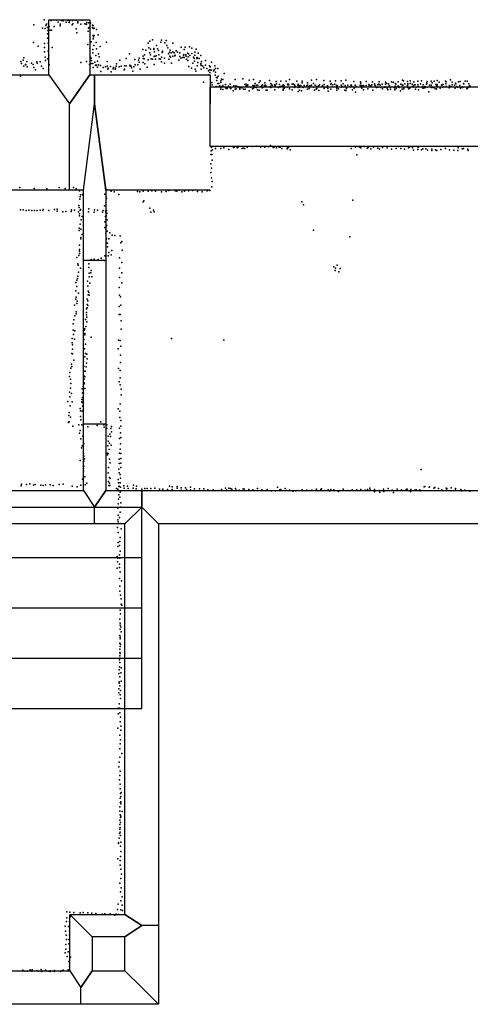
# Model space of a CAD drawing. Extents: x 16260 to 30057, y -26773 to 17812.
# Tile 2 of 12: x 20743 to 23158, y -26773 to -21488. Entities that reach past the tile are written whole.
import ezdxf

# ---------------------------------------------------------------- set-up
doc = ezdxf.new("R2010")
doc.units = 0
for name, color, linetype in [('DOORS', 7, 'continuous'), ('P', 9, 'continuous'), ('ROOMS', 1, 'continuous'), ('THIN', 4, 'continuous'), ('WALLS', 3, 'continuous')]:
    doc.layers.add(name, color=color, linetype=linetype)

msp = doc.modelspace()

# ---------------------------------------------------------------- linework, layer by layer
at = {"layer": 'DOORS'}
msp.add_lwpolyline([(21084.1, -23658.4), (21084.1, -22778.4), (21204.1, -22778.4), (21204.1, -23658.4), (21084.1, -23658.4)], dxfattribs=at)
at = {"layer": 'P'}
for p in [(20874, -21489), (20911, -21493), (20940, -21491), (20949, -21502), (20965, -21491), (20967, -21493), (20976, -21495), (20991, -21501), (21000, -21493), (21007, -21504), (21009, -21494), (21023, -21491), (21026, -21492), (21045, -21490), (21054, -21506), (21055, -21500), (21078, -21491), (21103, -21504), (21113, -21506), (21122, -21506), (20818, -21516), (20865, -21534), (20879, -21535), (20882, -21519), (20887, -21513), (20892, -21531), (20893, -21546), (20896, -21528), (20897, -21509), (20900, -21524), (20906, -21545), (20913, -21544), (20928, -21524), (20959, -21513), (20959, -21522), (21023, -21516), (21027, -21511), (21045, -21538), (21049, -21558), (21070, -21512), (21092, -21511), (21097, -21512), (21101, -21512), (21110, -21549), (21111, -21534), (21115, -21530), (21132, -21531), (21133, -21518), (21136, -21535), (21137, -21519), (21142, -21533), (21155, -21541), (20816, -21610), (20891, -21565), (20892, -21588), (21126, -21607), (21136, -21573), (21136, -21591), (21138, -21581), (21142, -21573), (21152, -21611), (21164, -21570), (21207, -21609), (21441, -21603), (21454, -21596), (21499, -21608), (21502, -21598), (21527, -21600), (20841, -21631), (20875, -21616), (20875, -21638), (20876, -21661), (20895, -21657), (20896, -21614), (20917, -21637), (21108, -21622), (21118, -21642), (21134, -21649), (21140, -21627), (21155, -21644), (21174, -21632), (21402, -21649), (21418, -21651), (21431, -21614), (21435, -21640), (21443, -21647), (21461, -21643), (21462, -21648), (21466, -21661), (21476, -21626), (21482, -21644), (21487, -21654), (21506, -21665), (21508, -21658), (21508, -21660), (21521, -21613), (21531, -21626), (21537, -21640), (21545, -21663), (21549, -21651), (21564, -21614), (21564, -21660), (21582, -21655), (21589, -21663), (21608, -21636), (21625, -21648), (21630, -21635), (21652, -21634), (21665, -21641), (21681, -21663), (21689, -21647), (20749, -21712), (20761, -21706), (20765, -21693), (20781, -21712), (20835, -21715), (20852, -21715), (20879, -21689), (20880, -21707), (20891, -21698), (20898, -21683), (21071, -21718), (21100, -21713), (21122, -21692), (21125, -21694), (21128, -21708), (21134, -21667), (21146, -21716), (21151, -21680), (21159, -21711), (21165, -21671), (21168, -21688), (21212, -21712), (21280, -21706), (21313, -21696), (21332, -21672), (21360, -21702), (21379, -21706), (21383, -21695), (21383, -21717), (21405, -21684), (21405, -21696), (21405, -21718), (21409, -21698), (21411, -21677), (21432, -21703), (21441, -21667), (21443, -21676), (21448, -21698), (21454, -21700), (21464, -21686), (21467, -21684), (21471, -21700), (21474, -21682), (21488, -21676), (21490, -21699), (21498, -21700), (21498, -21701), (21503, -21689), (21503, -21714), (21518, -21695), (21540, -21672), (21542, -21700), (21548, -21684), (21551, -21689), (21554, -21666), (21563, -21684), (21571, -21666), (21575, -21683), (21576, -21679), (21595, -21706), (21601, -21666), (21601, -21685), (21607, -21694), (21615, -21691), (21620, -21681), (21622, -21675), (21625, -21691), (21634, -21677), (21635, -21684), (21637, -21700), (21642, -21668), (21644, -21707), (21645, -21687), (21648, -21672), (21655, -21680), (21665, -21670), (21674, -21690), (21677, -21696), (21679, -21710), (21682, -21678), (21693, -21691), (21693, -21697), (21696, -21693), (21697, -21718), (21700, -21668), (21705, -21696), (21713, -21680), (21717, -21712), (21738, -21708), (21771, -21716), (20753, -21724), (20765, -21737), (20774, -21729), (20776, -21730), (20782, -21742), (20806, -21722), (20815, -21729), (20818, -21745), (20828, -21758), (20837, -21722), (20859, -21738), (20868, -21750), (20900, -21730), (21117, -21729), (21125, -21723), (21135, -21724), (21136, -21744), (21149, -21733), (21153, -21734), (21155, -21733), (21160, -21743), (21165, -21730), (21176, -21734), (21178, -21767), (21190, -21745), (21202, -21741), (21212, -21738), (21215, -21754), (21216, -21748), (21230, -21739), (21232, -21768), (21243, -21752), (21246, -21745), (21255, -21753), (21257, -21749), (21259, -21737), (21261, -21725), (21275, -21741), (21286, -21737), (21303, -21757), (21304, -21735), (21304, -21754), (21314, -21735), (21333, -21732), (21335, -21737), (21340, -21738), (21342, -21746), (21349, -21764), (21354, -21742), (21362, -21730), (21376, -21731), (21389, -21754), (21414, -21726), (21425, -21743), (21464, -21729), (21518, -21721), (21556, -21721), (21649, -21740), (21664, -21748), (21671, -21721), (21683, -21754), (21686, -21765), (21694, -21736), (21713, -21723), (21713, -21730), (21715, -21753), (21718, -21734), (21724, -21737), (21729, -21746), (21738, -21732), (21745, -21751), (21754, -21763), (21760, -21736), (21760, -21758), (21763, -21741), (21764, -21757), (21769, -21759), (21781, -21762), (21785, -21757), (21789, -21735), (21792, -21750), (21792, -21769), (21804, -21750), (20746, -21791), (21728, -21824), (21757, -21784), (21761, -21772), (21791, -21786), (21797, -21799), (21800, -21815), (21801, -21800), (21807, -21791), (21820, -21816), (21825, -21808), (21831, -21810), (21838, -21777), (21897, -21810), (21938, -21805), (21972, -21812), (21996, -21809), (22031, -21816), (22082, -21814), (22117, -21820), (22142, -21818), (22171, -21819), (22189, -21810), (22228, -21818), (22257, -21818), (22307, -21812), (22334, -21810), (22373, -21815), (22406, -21819), (22435, -21816), (22465, -21816), (22491, -21813), (22534, -21820), (22569, -21822), (22599, -21820), (22634, -21821), (22669, -21822), (22704, -21823), (22736, -21821), (22746, -21824), (22772, -21822), (22795, -21813), (22800, -21817), (22822, -21820), (22836, -21817), (22856, -21821), (22876, -21819), (22896, -21817), (22927, -21820), (22949, -21819), (22964, -21819), (22981, -21814), (22991, -21824), (23025, -21818), (23029, -21822), (23052, -21811), (23061, -21823), (23095, -21822), (23104, -21820), (23130, -21819), (23141, -21818), (21773, -21826), (21775, -21837), (21795, -21846), (21804, -21831), (21810, -21830), (21813, -21843), (21820, -21853), (21821, -21826), (21821, -21861), (21822, -21847), (21831, -21863), (21832, -21841), (21832, -21847), (21845, -21836), (21846, -21854), (21852, -21857), (21855, -21858), (21856, -21850), (21862, -21845), (21869, -21850), (21870, -21835), (21872, -21857), (21875, -21857), (21886, -21870), (21890, -21843), (21898, -21861), (21901, -21844), (21903, -21859), (21909, -21847), (21917, -21849), (21920, -21854), (21922, -21861), (21927, -21852), (21934, -21854), (21942, -21861), (21949, -21836), (21951, -21862), (21956, -21834), (21956, -21844), (21963, -21844), (21965, -21837), (21972, -21870), (21979, -21851), (21990, -21860), (21993, -21841), (21996, -21855), (22000, -21844), (22001, -21842), (22002, -21848), (22005, -21830), (22005, -21851), (22012, -21839), (22012, -21852), (22017, -21864), (22019, -21839), (22026, -21825), (22026, -21867), (22033, -21846), (22040, -21841), (22042, -21854), (22045, -21838), (22046, -21852), (22055, -21841), (22057, -21828), (22060, -21839), (22060, -21843), (22061, -21847), (22062, -21841), (22063, -21866), (22070, -21866), (22085, -21847), (22088, -21852), (22089, -21831), (22092, -21837), (22096, -21839), (22096, -21848), (22108, -21837), (22110, -21865), (22112, -21839), (22112, -21845), (22119, -21833), (22130, -21853), (22136, -21836), (22136, -21849), (22143, -21846), (22150, -21845), (22155, -21838), (22155, -21862), (22155, -21867), (22158, -21847), (22160, -21841), (22161, -21856), (22176, -21851), (22178, -21835), (22180, -21838), (22183, -21834), (22186, -21838), (22188, -21851), (22189, -21860), (22203, -21835), (22203, -21864), (22209, -21833), (22216, -21838), (22216, -21852), (22217, -21844), (22234, -21840), (22236, -21835), (22236, -21853), (22236, -21874), (22239, -21842), (22241, -21841), (22242, -21866), (22243, -21850), (22250, -21842), (22253, -21870), (22257, -21828), (22259, -21851), (22263, -21852), (22268, -21841), (22281, -21841), (22285, -21827), (22285, -21840), (22285, -21861), (22292, -21847), (22294, -21857), (22295, -21857), (22298, -21844), (22306, -21840), (22317, -21851), (22318, -21830), (22323, -21867), (22326, -21840), (22332, -21861), (22333, -21846), (22335, -21858), (22344, -21844), (22345, -21846), (22347, -21868), (22350, -21837), (22366, -21841), (22369, -21848), (22374, -21836), (22375, -21857), (22386, -21851), (22393, -21843), (22393, -21847), (22395, -21857), (22397, -21872), (22411, -21836), (22411, -21862), (22413, -21831), (22418, -21848), (22422, -21837), (22432, -21835), (22440, -21841), (22442, -21855), (22442, -21867), (22444, -21842), (22444, -21847), (22452, -21860), (22465, -21839), (22467, -21848), (22469, -21851), (22475, -21847), (22475, -21848), (22477, -21832), (22485, -21866), (22487, -21841), (22491, -21868), (22494, -21858), (22495, -21853), (22502, -21840), (22512, -21848), (22518, -21839), (22521, -21840), (22521, -21846), (22523, -21849), (22527, -21865), (22535, -21850), (22536, -21855), (22538, -21854), (22540, -21839), (22546, -21847), (22568, -21840), (22570, -21849), (22572, -21829), (22574, -21841), (22576, -21856), (22583, -21842), (22585, -21846), (22586, -21865), (22588, -21845), (22599, -21841), (22609, -21859), (22614, -21836), (22616, -21841), (22624, -21843), (22630, -21838), (22635, -21867), (22645, -21833), (22647, -21838), (22649, -21845), (22655, -21852), (22663, -21838), (22664, -21851), (22668, -21834), (22675, -21839), (22677, -21851), (22678, -21852), (22686, -21834), (22687, -21859), (22695, -21850), (22700, -21851), (22701, -21849), (22703, -21834), (22709, -21830), (22712, -21856), (22716, -21864), (22720, -21833), (22724, -21841), (22725, -21843), (22725, -21847), (22730, -21851), (22730, -21861), (22744, -21826), (22751, -21854), (22754, -21864), (22755, -21845), (22757, -21830), (22758, -21834), (22760, -21857), (22772, -21844), (22772, -21845), (22773, -21845), (22777, -21853), (22784, -21870), (22785, -21835), (22792, -21862), (22793, -21839), (22796, -21839), (22800, -21854), (22801, -21859), (22808, -21833), (22820, -21850), (22822, -21842), (22824, -21833), (22824, -21836), (22827, -21856), (22828, -21859), (22835, -21830), (22836, -21854), (22847, -21835), (22852, -21843), (22852, -21850), (22859, -21838), (22863, -21837), (22865, -21862), (22868, -21851), (22876, -21837), (22878, -21846), (22878, -21847), (22881, -21865), (22892, -21832), (22902, -21854), (22903, -21849), (22905, -21856), (22906, -21837), (22914, -21846), (22915, -21854), (22918, -21848), (22924, -21834), (22925, -21828), (22929, -21851), (22935, -21876), (22939, -21839), (22948, -21848), (22949, -21839), (22950, -21852), (22953, -21852), (22954, -21828), (22962, -21853), (22970, -21860), (22973, -21836), (22977, -21859), (22979, -21843), (22981, -21836), (22983, -21847), (22997, -21855), (23004, -21840), (23005, -21840), (23009, -21836), (23010, -21850), (23013, -21836), (23017, -21848), (23027, -21832), (23029, -21846), (23045, -21854), (23047, -21841), (23054, -21849), (23057, -21848), (23061, -21837), (23074, -21840), (23077, -21856), (23079, -21829), (23081, -21833), (23085, -21847), (23092, -21850), (23102, -21842), (23105, -21855), (23116, -21849), (23116, -21852), (23122, -21830), (23123, -21833), (23140, -21860), (23142, -21857), (23146, -21853), (23150, -21833), (23153, -21844), (23157, -21845), (22543, -21878), (21769, -22192), (21771, -22175), (21776, -22187), (21792, -22179), (21820, -22180), (21837, -22176), (21863, -22185), (21888, -22174), (21893, -22172), (21909, -22176), (21913, -22173), (21935, -22179), (21940, -22177), (21947, -22180), (21962, -22173), (21990, -22169), (22013, -22167), (22034, -22173), (22056, -22172), (22077, -22170), (22087, -22164), (22102, -22174), (22106, -22172), (22119, -22176), (22134, -22173), (22139, -22173), (22148, -22180), (22177, -22182), (22179, -22175), (22184, -22175), (22193, -22186), (22519, -22179), (22543, -22172), (22562, -22170), (22567, -22173), (22571, -22176), (22591, -22169), (22605, -22178), (22610, -22174), (22624, -22181), (22639, -22172), (22663, -22178), (22672, -22184), (22688, -22174), (22712, -22176), (22735, -22184), (22761, -22180), (22773, -22168), (22785, -22180), (22805, -22183), (22827, -22176), (22833, -22172), (22848, -22176), (22854, -22189), (22876, -22185), (22878, -22174), (22897, -22186), (22904, -22181), (22920, -22181), (22928, -22188), (22952, -22183), (22952, -22190), (22972, -22187), (22979, -22191), (23001, -22185), (23025, -22180), (23046, -22186), (23069, -22188), (23092, -22190), (23093, -22176), (23114, -22181), (23121, -22180), (23144, -22183), (23146, -22190), (21768, -22211), (21772, -22211), (21774, -22243), (22550, -22214), (21767, -22261), (21771, -22285), (21768, -22308), (21771, -22337), (20743, -22389), (20820, -22395), (20888, -22396), (20955, -22388), (20986, -22394), (21031, -22389), (21045, -22396), (21208, -22399), (21540, -22405), (21545, -22403), (21597, -22404), (21669, -22405), (21762, -22405), (21772, -22386), (21774, -22357), (21063, -22406), (21065, -22451), (21066, -22439), (21068, -22428), (21079, -22428), (21199, -22425), (21207, -22447), (21233, -22408), (21249, -22413), (21274, -22427), (21374, -22410), (21387, -22412), (21404, -22409), (21432, -22408), (21450, -22407), (21471, -22409), (21503, -22412), (21528, -22410), (21576, -22407), (21585, -22409), (21611, -22412), (21626, -22408), (21647, -22407), (21696, -22411), (21720, -22413), (21748, -22406), (22528, -22456), (20747, -22508), (20762, -22508), (20792, -22510), (20853, -22510), (20869, -22507), (20929, -22507), (20944, -22506), (21021, -22508), (21036, -22511), (21060, -22485), (21061, -22496), (21066, -22511), (21068, -22507), (21082, -22510), (21114, -22503), (21144, -22508), (21159, -22511), (21198, -22488), (21205, -22470), (21405, -22466), (21408, -22461), (21441, -22500), (21459, -22510), (22255, -22465), (22264, -22481), (20777, -22512), (20807, -22512), (20822, -22512), (20837, -22512), (20867, -22513), (20898, -22512), (20943, -22515), (20973, -22519), (20989, -22517), (21019, -22518), (21058, -22519), (21063, -22530), (21063, -22541), (21072, -22563), (21078, -22544), (21111, -22519), (21141, -22522), (21187, -22521), (21190, -22513), (21203, -22515), (21203, -22545), (21204, -22521), (21205, -22561), (21208, -22513), (21208, -22541), (21209, -22526), (21211, -22562), (21446, -22522), (21463, -22519), (21061, -22608), (21067, -22586), (21071, -22613), (21199, -22573), (21199, -22604), (21204, -22612), (21210, -22593), (21062, -22620), (21071, -22658), (21071, -22665), (21078, -22641), (21204, -22634), (21208, -22664), (21211, -22624), (21221, -22665), (21225, -22632), (21238, -22645), (21252, -22646), (21282, -22649), (22317, -22618), (22513, -22654), (21063, -22721), (21064, -22698), (21206, -22684), (21214, -22688), (21214, -22708), (21284, -22685), (21290, -22678), (21049, -22765), (21060, -22754), (21063, -22731), (21063, -22743), (21141, -22774), (21179, -22768), (21199, -22756), (21217, -22756), (21221, -22738), (21232, -22750), (21237, -22727), (21277, -22767), (21292, -22726), (21054, -22799), (21056, -22806), (21068, -22822), (21113, -22799), (21113, -22819), (21126, -22776), (21164, -22776), (21198, -22781), (21277, -22822), (21290, -22792), (22426, -22814), (22435, -22821), (22444, -22806), (22460, -22823), (21053, -22877), (21054, -22865), (21057, -22843), (21115, -22848), (21115, -22868), (21124, -22846), (21125, -22834), (21129, -22868), (21277, -22871), (21290, -22846), (22434, -22834), (22454, -22841), (21044, -22899), (21048, -22887), (21049, -22921), (21106, -22892), (21108, -22918), (21118, -22903), (21276, -22926), (21290, -22901), (21044, -22943), (21045, -22977), (21058, -22956), (21109, -22965), (21110, -22945), (21113, -22952), (21115, -22966), (21278, -22967), (21283, -22975), (21036, -23021), (21044, -22988), (21048, -23011), (21050, -22999), (21104, -23035), (21105, -22989), (21105, -23016), (21107, -23022), (21108, -22997), (21275, -23027), (21284, -23021), (21039, -23077), (21045, -23056), (21046, -23067), (21100, -23040), (21100, -23059), (21100, -23072), (21102, -23085), (21276, -23070), (21282, -23071), (21029, -23121), (21033, -23099), (21095, -23097), (21097, -23135), (21103, -23110), (21287, -23104), (21029, -23155), (21031, -23178), (21039, -23158), (21089, -23154), (21091, -23179), (21092, -23147), (21092, -23172), (21125, -23192), (21287, -23150), (21023, -23200), (21023, -23222), (21025, -23234), (21036, -23203), (21084, -23209), (21087, -23204), (21095, -23229), (21272, -23209), (21282, -23210), (21285, -23241), (21557, -23199), (21837, -23209), (21022, -23279), (21026, -23257), (21026, -23282), (21090, -23254), (21091, -23298), (21096, -23279), (21103, -23284), (21270, -23254), (21283, -23289), (21020, -23337), (21022, -23349), (21033, -23316), (21084, -23323), (21087, -23348), (21098, -23351), (21100, -23332), (21104, -23308), (21283, -23328), (21010, -23404), (21011, -23381), (21016, -23359), (21087, -23399), (21089, -23374), (21091, -23405), (21093, -23374), (21273, -23360), (21282, -23371), (21014, -23418), (21016, -23441), (21083, -23457), (21088, -23418), (21088, -23437), (21088, -23443), (21275, -23431), (21281, -23410), (21281, -23448), (21009, -23487), (21011, -23512), (21014, -23465), (21020, -23494), (21077, -23470), (21080, -23490), (21085, -23493), (21091, -23468), (21286, -23471), (21287, -23502), (21001, -23537), (21013, -23561), (21023, -23540), (21075, -23540), (21076, -23527), (21077, -23542), (21079, -23562), (21080, -23516), (21282, -23550), (21006, -23612), (21008, -23596), (21067, -23575), (21068, -23587), (21069, -23617), (21077, -23589), (21270, -23577), (21280, -23590), (21005, -23650), (21008, -23646), (21014, -23622), (21027, -23670), (21060, -23662), (21071, -23636), (21076, -23662), (21158, -23667), (21178, -23647), (21194, -23662), (21210, -23663), (21234, -23672), (21279, -23624), (21285, -23640), (21285, -23669), (21064, -23708), (21067, -23693), (21081, -23723), (21107, -23674), (21196, -23675), (21210, -23683), (21216, -23723), (21225, -23713), (21230, -23726), (21231, -23682), (21235, -23700), (21277, -23681), (21283, -23705), (21071, -23738), (21078, -23775), (21086, -23764), (21215, -23775), (21217, -23750), (21224, -23761), (21233, -23771), (21277, -23736), (21283, -23765), (21284, -23731), (21074, -23786), (21084, -23816), (21087, -23831), (21213, -23815), (21214, -23824), (21216, -23817), (21222, -23795), (21277, -23815), (21282, -23794), (21284, -23816), (21067, -23854), (21087, -23858), (21087, -23884), (21090, -23845), (21224, -23847), (21227, -23867), (21275, -23871), (21276, -23847), (21284, -23844), (21285, -23868), (21085, -23898), (21085, -23911), (21216, -23921), (21218, -23891), (21274, -23900), (21275, -23921), (21281, -23930), (21285, -23891), (22894, -23903), (20750, -23990), (20753, -23981), (20779, -23983), (20796, -23979), (20817, -23987), (20826, -23983), (20856, -23986), (20869, -23988), (20880, -23985), (20905, -23985), (20922, -23989), (20954, -23983), (20976, -23981), (21070, -23987), (21079, -23954), (21091, -23941), (21093, -23984), (21103, -23975), (21219, -23967), (21220, -23988), (21224, -23946), (21224, -23975), (21225, -23988), (21227, -23951), (21271, -23956), (21272, -23974), (21282, -23973), (21283, -23948), (21301, -23990), (21352, -23986), (21023, -23991), (21050, -23996), (21262, -24005), (21269, -24008), (21273, -24017), (21274, -23993), (21274, -24038), (21276, -23992), (21281, -24024), (21283, -23997), (21302, -24003), (21320, -23992), (21324, -24005), (21351, -24002), (21367, -24006), (21368, -23991), (21397, -24008), (21413, -24005), (21426, -24004), (21446, -24004), (21467, -24003), (21492, -24007), (21510, -24007), (21534, -24010), (21545, -23992), (21560, -23995), (21560, -24010), (21587, -23993), (21587, -24003), (21608, -24001), (21608, -24013), (21631, -24001), (21636, -24009), (21658, -24011), (21659, -23997), (21679, -24006), (21707, -24006), (21729, -24006), (21751, -24012), (21779, -24011), (21807, -24015), (21825, -24010), (21846, -24003), (21852, -24011), (21863, -24003), (21873, -24005), (21879, -24008), (21900, -24004), (21903, -24013), (21919, -24013), (21940, -24006), (21945, -24007), (21970, -24010), (21992, -24012), (22018, -24005), (22041, -24011), (22070, -24009), (22092, -24016), (22114, -24016), (22125, -23998), (22137, -24011), (22143, -24009), (22165, -24005), (22172, -24015), (22188, -24014), (22209, -24018), (22222, -24017), (22234, -24015), (22257, -24011), (22282, -24014), (22308, -24013), (22333, -24008), (22356, -24010), (22360, -24006), (22379, -24015), (22396, -24012), (22403, -24016), (22410, -24009), (22426, -24011), (22449, -24019), (22451, -24021), (22455, -24015), (22476, -24008), (22501, -24015), (22524, -24012), (22549, -24011), (22572, -24010), (22595, -24013), (22607, -24010), (22620, -24003), (22621, -24012), (22644, -24009), (22644, -24023), (22671, -24015), (22673, -24024), (22693, -24008), (22694, -24020), (22717, -24005), (22740, -24013), (22747, -24025), (22766, -24008), (22789, -24012), (22814, -24009), (22820, -24008), (22837, -24020), (22840, -24010), (22860, -24013), (22868, -24012), (22887, -24011), (22890, -24016), (22911, -23995), (22914, -23993), (22937, -23997), (22940, -23995), (22962, -24003), (22968, -23999), (22988, -24004), (23006, -24012), (23028, -24002), (23032, -24013), (23033, -24004), (23055, -24016), (23056, -24001), (23078, -24005), (23078, -24012), (23107, -24009), (23113, -24016), (23128, -24013), (23155, -24018), (21271, -24086), (21273, -24061), (21279, -24051), (21285, -24081), (21269, -24110), (21270, -24148), (21282, -24131), (21284, -24105), (21268, -24172), (21271, -24183), (21278, -24160), (21281, -24193), (21266, -24213), (21270, -24241), (21286, -24221), (21270, -24295), (21280, -24289), (21281, -24268), (21268, -24316), (21278, -24311), (21281, -24340), (21265, -24369), (21267, -24398), (21268, -24379), (21278, -24361), (21278, -24411), (21279, -24378), (21265, -24432), (21277, -24428), (21282, -24452), (21278, -24487), (21288, -24500), (21279, -24556), (21280, -24528), (21283, -24577), (21286, -24597), (21286, -24625), (21281, -24657), (21283, -24677), (21290, -24630), (21280, -24706), (21281, -24727), (21282, -24737), (21282, -24759), (21284, -24746), (21287, -24774), (21280, -24793), (21280, -24834), (21281, -24803), (21282, -24812), (21279, -24866), (21279, -24885), (21281, -24853), (21283, -24841), (21277, -24924), (21279, -24914), (21280, -24903), (21280, -24939), (21282, -24890), (21276, -24978), (21277, -24961), (21285, -24993), (21286, -24966), (21274, -24997), (21275, -25042), (21280, -25015), (21286, -25039), (21274, -25079), (21275, -25049), (21279, -25063), (21283, -25089), (21274, -25101), (21282, -25112), (21283, -25132), (21271, -25183), (21275, -25160), (21279, -25184), (21271, -25214), (21280, -25208), (21281, -25257), (21283, -25232), (21269, -25290), (21284, -25279), (21284, -25302), (21279, -25328), (21283, -25353), (21280, -25402), (21281, -25375), (21280, -25447), (21290, -25427), (21274, -25498), (21276, -25473), (21282, -25521), (21278, -25567), (21279, -25545), (21281, -25616), (21282, -25591), (21282, -25666), (21283, -25642), (21285, -25657), (21286, -25636), (21280, -25713), (21283, -25690), (21284, -25697), (21285, -25686), (21280, -25736), (21280, -25785), (21282, -25755), (21283, -25770), (21285, -25762), (21292, -25738), (21279, -25807), (21279, -25833), (21281, -25823), (21283, -25797), (21275, -25881), (21277, -25855), (21281, -25848), (21283, -25866), (21272, -25906), (21273, -25910), (21283, -25924), (21285, -25903), (21269, -25992), (21283, -25979), (21285, -25953), (21281, -26026), (21282, -26000), (21285, -26048), (21284, -26097), (21288, -26075), (21280, -26122), (21287, -26147), (21283, -26169), (21291, -26195), (21266, -26263), (21270, -26236), (21285, -26217), (21291, -26240), (20995, -26277), (20995, -26308), (21012, -26278), (21013, -26304), (21032, -26280), (21067, -26282), (21082, -26280), (21107, -26282), (21130, -26284), (21150, -26285), (21187, -26288), (21199, -26287), (21227, -26287), (21253, -26295), (21259, -26289), (21272, -26290), (21285, -26266), (21294, -26269), (20987, -26353), (20994, -26328), (21004, -26355), (21009, -26329), (20988, -26380), (20991, -26402), (21010, -26379), (21010, -26401), (20989, -26452), (20993, -26425), (21006, -26425), (21006, -26448), (21010, -26472), (20986, -26496), (20990, -26476), (20997, -26516), (21003, -26491), (21014, -26519), (21006, -26543), (21009, -26568), (20760, -26590), (20766, -26595), (20784, -26594), (20798, -26587), (20807, -26595), (20810, -26588), (20835, -26591), (20842, -26595), (20857, -26586), (20861, -26597), (20880, -26589), (20895, -26594), (20905, -26593), (20905, -26596), (20928, -26596), (20929, -26591), (20962, -26597), (20969, -26593), (20976, -26590), (21003, -26587)]:
    msp.add_point(p, dxfattribs=at)
at = {"layer": 'ROOMS'}
for points in [[(16584.1, -5047.5), (16584.1, -8418.6), (16817.8, -8418.6), (16817.8, -9298.5), (16584.1, -9298.5), (16584.1, -12742.4), (16817.8, -12742.4), (16817.8, -13618.9), (16584.1, -13618.9), (16584.1, -17037.3), (16817.8, -17037.3), (16817.8, -17966.4), (16494.1, -17966.4), (16465.3, -17966.4), (16465.3, -20799.5), (16828.8, -20799.5), (16828.8, -21849.3), (17056.3, -21849.3), (20659.4, -21849.3), (20659.4, -21783.6), (20899.3, -21783.6), (20899.3, -21488.5), (21119.3, -21488.5), (21119.3, -21783.6)], [(21119.3, -21783.6), (21144.1, -21783.6), (21764.4, -21783.6), (21764.4, -21849.3), (23394.1, -21849.3)], [(21764.4, -22403.6), (21204.1, -22403.6), (21204.1, -24014.2), (21396.5, -24014.2), (25143.5, -24014.2), (25143.5, -22169.3), (24927.4, -22169.3), (24927.4, -22088.3), (23394.1, -22088.3), (23394.1, -22169.3), (21764.4, -22169.3)], [(21084.1, -22403.6), (21009.3, -22403.6), (20659.4, -22403.6), (20659.4, -22169.3), (17116.3, -22169.3), (17116.3, -22861.8), (16893.8, -22861.8), (16893.8, -23871.8), (18413.8, -23871.8), (18413.8, -23502.9), (18533.8, -23502.9), (19888.1, -23502.9), (19888.1, -23711), (19948.1, -23711), (19948.1, -24014.2), (21084.1, -24014.2), (21084.1, -22403.6)], [(17033.8, -25943.1), (17033.8, -26592.6), (21010.9, -26592.6), (21010.8, -26289.9), (21306.5, -26290.1), (21306.5, -24194.2), (21144.1, -24194.2), (19948.1, -24194.2), (19948.1, -25245.1), (18413.8, -25245.1), (18413.8, -23871.8), (16893.8, -23871.8), (16893.8, -25943.1)], [(21130.9, -26592.6), (21306.5, -26592.6), (21306.5, -26410.1), (21130.8, -26410), (21130.9, -26592.6)]]:
    msp.add_lwpolyline(points, dxfattribs=at)
at = {"layer": 'THIN'}
for points in [[(19888.1, -24104.2), (21396.5, -24104.2)], [(21396.5, -25185.1), (21396.5, -24104.2)], [(19888.1, -24374.4), (21396.5, -24374.4)], [(19888.1, -24644.6), (21396.5, -24644.6)], [(19888.1, -24914.9), (21396.5, -24914.9)], [(19888.1, -25185.1), (21396.5, -25185.1)]]:
    msp.add_lwpolyline(points, dxfattribs=at)
at = {"layer": 'WALLS'}
for points in [[(20899.3, -21783.6), (20899.3, -21488.5), (21009.3, -21488.5), (21119.3, -21488.5), (21119.3, -21783.6), (21009.3, -21940.7)], [(21009.3, -22403.6), (20659.4, -22403.6), (20659.4, -21940.7), (20659.4, -21783.6), (20899.3, -21783.6), (21009.3, -21940.7)], [(21084.1, -22403.6), (21009.3, -22403.6), (21009.3, -21940.7), (21119.3, -21783.6), (21144.1, -21783.6), (21144.1, -21940.7)], [(21764.4, -22403.6), (21204.1, -22403.6), (21144.1, -21940.7), (21144.1, -21783.6), (21764.4, -21783.6), (21764.4, -21940.7)], [(23394.1, -22169.3), (21764.4, -22169.3), (21764.4, -21940.7), (21764.4, -21849.3), (23394.1, -21849.3), (23394.1, -21940.7)], [(21084.1, -24014.2), (21084.1, -22403.6), (21144.1, -21940.7), (21204.1, -22403.6), (21204.1, -24014.2), (21144.1, -24104.2)], [(21144.1, -24194.2), (19948.1, -24194.2), (19888.1, -24104.2), (19948.1, -24014.2), (21084.1, -24014.2), (21144.1, -24104.2)], [(21306.5, -24194.2), (21144.1, -24194.2), (21144.1, -24104.2), (21204.1, -24014.2), (21396.5, -24014.2), (21396.5, -24104.2)], [(25323.5, -24194.2), (21486.5, -24194.2), (21396.5, -24104.2), (21396.5, -24014.2), (25143.5, -24014.2), (25233.5, -24104.2)], [(21486.5, -24194.2), (21486.5, -26350.1), (21396.5, -26350.1), (21306.5, -26290.1), (21306.5, -24194.2), (21396.5, -24104.2)], [(21010.9, -26592.6), (21010.8, -26289.9), (21070.8, -26349.9), (21130.8, -26410), (21130.9, -26592.6), (21070.9, -26682.6)], [(21010.8, -26289.9), (21306.5, -26290.1), (21396.5, -26350.1), (21306.5, -26410.1), (21130.8, -26410), (21070.8, -26349.9)], [(21486.5, -26350.1), (21486.5, -26772.6), (21396.5, -26682.6), (21306.5, -26592.6), (21306.5, -26410.1), (21396.5, -26350.1)], [(21070.9, -26772.6), (16713.8, -26772.6), (16803.8, -26682.6), (17033.8, -26592.6), (21010.9, -26592.6), (21070.9, -26682.6)], [(21486.5, -26772.6), (21070.9, -26772.6), (21070.9, -26682.6), (21130.9, -26592.6), (21306.5, -26592.6), (21396.5, -26682.6)]]:
    msp.add_lwpolyline(points, dxfattribs=at)

doc.saveas('drawing.dxf')
